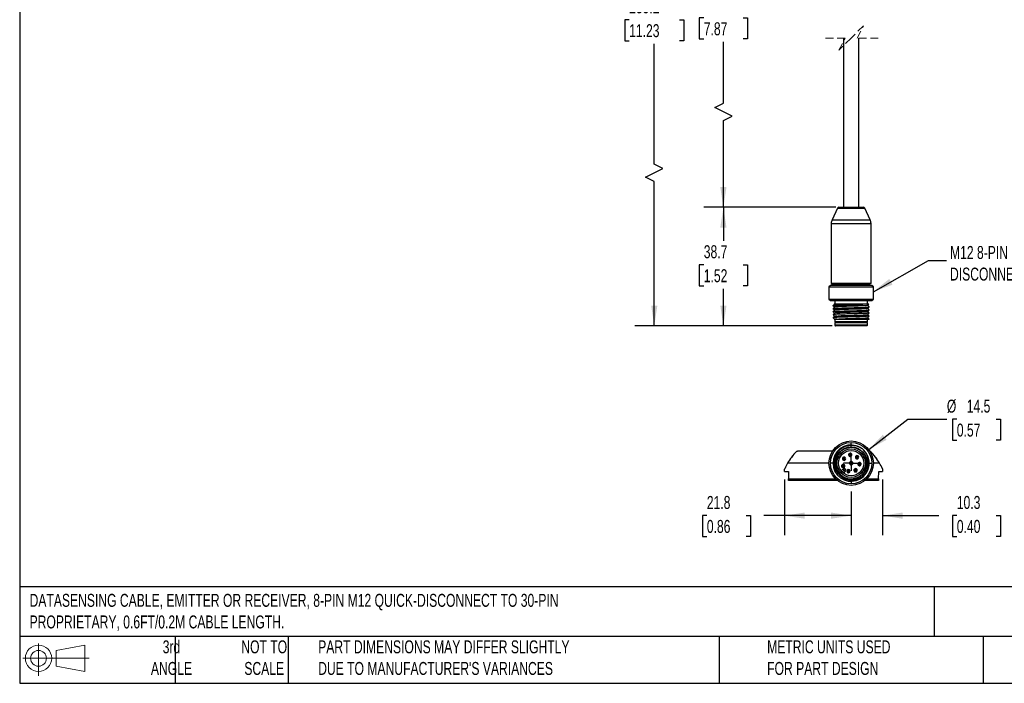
# Model space of a CAD drawing. Header units: millimetres. Extents: x 13 to 546, y 13 to 419.
# Tile 1 of 3: x 13 to 334, y 13 to 229. Entities that reach past the tile are written whole.
import ezdxf

# ---------------------------------------------------------------- set-up
doc = ezdxf.new("R2010")
doc.units = ezdxf.units.MM
doc.header["$LTSCALE"] = 2
doc.linetypes.add('HIDDEN', pattern=[1.905, 1.27, -0.635])
doc.layers.add('DIMENSIONS', color=140, linetype='Continuous', lineweight=25)
doc.layers.add('TEXT', color=140, linetype='Continuous', lineweight=25)
doc.styles.add('SLDTEXTSTYLE0', font='TXT', dxfattribs={"width": 0.7})
doc.dimstyles.new('SLDDIMSTYLE0', dxfattribs={"dimtxt": 4.316016, "dimasz": 6.604, "dimexe": 0, "dimexo": 0.0625, "dimgap": 1.079004, "dimtad": 0, "dimtih": 1, "dimtoh": 1, "dimrnd": 1e-09, "dimzin": 12, "dimdsep": 46, "dimtxsty": 'SLDTEXTSTYLE0', "dimsah": 1, "dimcen": 0.09, "dimadec": 0, "dimazin": 3, "dimtfac": 1, "dimtofl": 0, "dimtmove": 0, "dimatfit": 3, "dimfxl": 0, "dimfrac": 2, "dimtolj": 1, "dimtzin": 12, "dimarcsym": 0})
doc.dimstyles.new('SLDDIMSTYLE1', dxfattribs={"dimtxt": 4.316016, "dimasz": 6.604, "dimexe": 0, "dimexo": 0.0625, "dimgap": 1.079004, "dimtad": 0, "dimtih": 1, "dimtoh": 1, "dimrnd": 1e-09, "dimzin": 4, "dimdsep": 46, "dimtxsty": 'SLDTEXTSTYLE0', "dimsah": 1, "dimcen": 0.09, "dimadec": 0, "dimazin": 1, "dimtfac": 1, "dimtofl": 0, "dimtmove": 0, "dimatfit": 3, "dimfxl": 0, "dimfrac": 2, "dimtolj": 1, "dimtzin": 12, "dimarcsym": 0})
doc.dimstyles.new('SLDDIMSTYLE2', dxfattribs={"dimtxt": 0.18, "dimasz": 6.604, "dimexe": 0, "dimexo": 0.0625, "dimgap": 0, "dimtad": 0, "dimtih": 1, "dimtoh": 1, "dimdec": 0, "dimrnd": 1e-09, "dimzin": 0, "dimdsep": 46, "dimtxsty": 'Standard', "dimsah": 1, "dimcen": 0.09, "dimadec": 0, "dimazin": 0, "dimtfac": 6.604, "dimtdec": 0, "dimtofl": 0, "dimtmove": 0, "dimatfit": 3, "dimfxl": 0, "dimfrac": 2, "dimtolj": 1, "dimtzin": 0, "dimarcsym": 0})
doc.dimstyles.new('SLDDIMSTYLE3', dxfattribs={"dimtxt": 4.316016, "dimasz": 6.604, "dimexe": 0, "dimexo": 0.0625, "dimgap": 1.079004, "dimtad": 0, "dimtih": 1, "dimtoh": 1, "dimrnd": 1e-09, "dimzin": 12, "dimdsep": 46, "dimtxsty": 'SLDTEXTSTYLE0', "dimsah": 1, "dimcen": 0.09, "dimadec": 0, "dimazin": 3, "dimtfac": 1, "dimtmove": 0, "dimatfit": 0, "dimfxl": 0, "dimfrac": 2, "dimtolj": 1, "dimtzin": 12, "dimarcsym": 0})
doc.dimstyles.new('SLDDIMSTYLE4', dxfattribs={"dimtxt": 4.316016, "dimasz": 6.604, "dimexe": 0, "dimexo": 0.0625, "dimgap": 1.079004, "dimtad": 0, "dimtih": 1, "dimtoh": 1, "dimrnd": 1e-09, "dimzin": 12, "dimdsep": 46, "dimtxsty": 'SLDTEXTSTYLE0', "dimsah": 1, "dimcen": 0, "dimadec": 0, "dimazin": 3, "dimtfac": 1, "dimtofl": 0, "dimtmove": 0, "dimatfit": 3, "dimfxl": 0, "dimfrac": 2, "dimtolj": 1, "dimtzin": 12, "dimarcsym": 0})

# ---------------------------------------------------------------- blocks, each defined once
blk = doc.blocks.new('Block11')
at = {"color": 7, "linetype": 'Continuous', "lineweight": 18}
for p, q in [((5.18, 10.62), (5.18, 0)), ((10.96, 8.33), (20.35, 10.06)), ((20.35, 10.06), (20.35, 1.46)), ((10.96, 3.19), (10.96, 8.33)), ((0, 5.76), (21.75, 5.76)), ((10.96, 3.19), (20.35, 1.46))]:
    blk.add_line(p, q, dxfattribs=at)
for radius in [4.3, 2.57]:
    blk.add_circle((5.18, 5.76), radius, dxfattribs=at)
blk = doc.blocks.new('Block12')
at = {"color": 7, "linetype": 'Continuous'}
blk.add_blockref('Block11', (0, 0), dxfattribs=at)
blk = doc.blocks.new('_D')
at = {"layer": 'DIMENSIONS'}
for p, q in [((279.36, 168.21), (236.3, 168.21)), ((242.65, 168.21), (242.65, 157.2)), ((236.24, 149.38), (234.79, 149.38)), ((234.79, 149.38), (234.79, 142.52)), ((249.06, 149.38), (250.51, 149.38)), ((250.51, 149.38), (250.51, 142.52)), ((234.79, 142.52), (236.24, 142.52)), ((250.51, 142.52), (249.06, 142.52)), ((242.65, 129.51), (242.65, 141.55)), ((278.25, 129.51), (236.3, 129.51))]:
    blk.add_line(p, q, dxfattribs=at)
for points in [[(242.65, 168.21), (241.63, 161.6), (243.67, 161.6)], [(242.65, 129.51), (243.67, 136.11), (241.63, 136.11)]]:
    blk.add_solid(points, dxfattribs=at)
at = {"layer": 'DIMENSIONS', "char_height": 4.233, "attachment_point": 1, "style": 'SLDTEXTSTYLE0'}
for s, insert in [('38.7', (236.24, 155.8)), ('1.52', (236.24, 147.97))]:
    blk.add_mtext(s, dxfattribs=dict(at, insert=insert))
blk = doc.blocks.new('_D_1')
at = {"layer": 'DIMENSIONS'}
for p, q in [((261.09, 288.52), (236.3, 288.52)), ((242.65, 288.52), (242.65, 237.87)), ((236.24, 230.05), (234.79, 230.05)), ((234.79, 230.05), (234.79, 223.19)), ((249.06, 230.05), (250.51, 230.05)), ((250.51, 230.05), (250.51, 223.19)), ((234.79, 223.19), (236.24, 223.19)), ((242.65, 202.17), (242.65, 222.22)), ((250.51, 223.19), (249.06, 223.19)), ((239.83, 200.76), (242.65, 202.17)), ((245.47, 197.94), (239.83, 200.76)), ((242.65, 196.53), (245.47, 197.94)), ((242.65, 168.21), (242.65, 196.53)), ((279.36, 168.21), (236.3, 168.21))]:
    blk.add_line(p, q, dxfattribs=at)
for points in [[(242.65, 288.52), (241.63, 281.91), (243.67, 281.91)], [(242.65, 168.21), (243.67, 174.81), (241.63, 174.81)]]:
    blk.add_solid(points, dxfattribs=at)
at = {"layer": 'DIMENSIONS', "char_height": 4.233, "attachment_point": 1, "style": 'SLDTEXTSTYLE0'}
for s, insert in [('200.0', (234.44, 236.47)), ('7.87', (236.24, 228.64))]:
    blk.add_mtext(s, dxfattribs=dict(at, insert=insert))
blk = doc.blocks.new('_D_3')
at = {"layer": 'DIMENSIONS'}
for p, q in [((264.35, 335.02), (213.72, 335.02)), ((220.07, 335.02), (220.07, 237.24)), ((211.86, 229.42), (210.41, 229.42)), ((210.41, 229.42), (210.41, 222.56)), ((228.28, 229.42), (229.72, 229.42)), ((229.72, 229.42), (229.72, 222.56)), ((210.41, 222.56), (211.86, 222.56)), ((229.72, 222.56), (228.28, 222.56)), ((220.07, 182.28), (220.07, 221.59)), ((217.25, 178.05), (222.89, 180.87)), ((222.89, 180.87), (220.07, 182.28)), ((220.07, 176.64), (217.25, 178.05)), ((220.07, 129.51), (220.07, 176.64)), ((278.25, 129.51), (213.72, 129.51))]:
    blk.add_line(p, q, dxfattribs=at)
for points in [[(220.07, 335.02), (219.05, 328.41), (221.08, 328.41)], [(220.07, 129.51), (221.08, 136.11), (219.05, 136.11)]]:
    blk.add_solid(points, dxfattribs=at)
at = {"layer": 'DIMENSIONS', "char_height": 4.233, "attachment_point": 1, "style": 'SLDTEXTSTYLE0'}
for s, insert in [('285.2', (211.86, 235.84)), ('11.23', (211.86, 228.02))]:
    blk.add_mtext(s, dxfattribs=dict(at, insert=insert))
blk = doc.blocks.new('_D_6')
at = {"layer": 'DIMENSIONS'}
for p, q in [((290.14, 89.04), (302.97, 98.94)), ((302.97, 98.94), (315.67, 98.94)), ((318.93, 98.94), (317.48, 98.94)), ((317.48, 98.94), (317.48, 92.08)), ((331.75, 98.94), (333.2, 98.94)), ((333.2, 98.94), (333.2, 92.08)), ((317.48, 92.08), (318.93, 92.08)), ((333.2, 92.08), (331.75, 92.08))]:
    blk.add_line(p, q, dxfattribs=at)
blk.add_solid([(290.14, 89.04), (295.99, 92.27), (294.75, 93.88)], dxfattribs=at)
at = {"layer": 'DIMENSIONS', "char_height": 4.233, "attachment_point": 1, "style": 'SLDTEXTSTYLE0'}
for s, insert in [('%%c', (315.67, 105.36)), ('14.5', (322.18, 105.36)), ('0.57', (318.93, 97.53))]:
    blk.add_mtext(s, dxfattribs=dict(at, insert=insert))
blk = doc.blocks.new('_D_7')
at = {"layer": 'DIMENSIONS'}
for p, q in [((294.65, 79.32), (294.65, 61.12)), ((284.4, 75.4), (284.4, 61.12)), ((284.4, 67.47), (271.7, 67.47)), ((294.65, 67.47), (313.08, 67.47)), ((318.93, 67.47), (317.48, 67.47)), ((317.48, 67.47), (317.48, 60.62)), ((331.75, 67.47), (333.2, 67.47)), ((333.2, 67.47), (333.2, 60.62)), ((317.48, 60.62), (318.93, 60.62)), ((333.2, 60.62), (331.75, 60.62))]:
    blk.add_line(p, q, dxfattribs=at)
for points in [[(284.4, 67.47), (277.8, 68.49), (277.8, 66.46)], [(294.65, 67.47), (301.25, 66.46), (301.25, 68.49)]]:
    blk.add_solid(points, dxfattribs=at)
at = {"layer": 'DIMENSIONS', "char_height": 4.233, "attachment_point": 1, "style": 'SLDTEXTSTYLE0'}
for s, insert in [('10.3', (318.93, 73.9)), ('0.40', (318.93, 66.07))]:
    blk.add_mtext(s, dxfattribs=dict(at, insert=insert))
blk = doc.blocks.new('_D_8')
at = {"layer": 'DIMENSIONS'}
for p, q in [((262.65, 79.32), (262.65, 61.12)), ((284.4, 75.4), (284.4, 61.12)), ((237.24, 67.47), (235.79, 67.47)), ((235.79, 67.47), (235.79, 60.62)), ((250.07, 67.47), (251.51, 67.47)), ((251.51, 67.47), (251.51, 60.62)), ((262.65, 67.47), (255.91, 67.47)), ((284.4, 67.47), (262.65, 67.47)), ((235.79, 60.62), (237.24, 60.62)), ((251.51, 60.62), (250.07, 60.62))]:
    blk.add_line(p, q, dxfattribs=at)
for points in [[(262.65, 67.47), (269.25, 66.46), (269.25, 68.49)], [(284.4, 67.47), (277.8, 68.49), (277.8, 66.46)]]:
    blk.add_solid(points, dxfattribs=at)
at = {"layer": 'DIMENSIONS', "char_height": 4.233, "attachment_point": 1, "style": 'SLDTEXTSTYLE0'}
for s, insert in [('21.8', (237.24, 73.9)), ('0.86', (237.24, 66.07))]:
    blk.add_mtext(s, dxfattribs=dict(at, insert=insert))
blk = doc.blocks.new('SW_CENTERMARKSYMBOL_0')
at = {"layer": 'DIMENSIONS', "color": 0}
for p, q in [((0, 5.08), (0, 6.665)), ((-5.08, 0), (-6.665, 0)), ((0, 0), (-2.54, 0)), ((0, 0), (0, 2.54)), ((0, 0), (0, -2.54)), ((0, 0), (2.54, 0)), ((5.08, 0), (6.665, 0)), ((0, -5.08), (0, -6.665))]:
    blk.add_line(p, q, dxfattribs=at)

msp = doc.modelspace()

# ---------------------------------------------------------------- linework, layer by layer
at = {"color": 7, "linetype": 'HIDDEN', "lineweight": 18}
for p, q in [((288.4, 227.493), (284.4, 223.493)), ((286.4, 223.493), (288.4, 227.493)), ((282.4, 223.493), (275.55, 223.493)), ((284.4, 223.493), (280.4, 219.493)), ((280.4, 219.493), (282.4, 223.493)), ((293.25, 223.493), (286.4, 223.493))]:
    msp.add_line(p, q, dxfattribs=at)
for p, q in [((281.9, 223.493), (281.9, 168.206)), ((286.9, 168.206), (286.9, 223.493)), ((279.942, 167.917), (278.181, 164.142)), ((279.942, 167.917), (288.859, 167.917)), ((280.395, 168.206), (284.4, 168.206)), ((284.4, 168.206), (288.401, 168.206)), ((290.619, 164.142), (288.859, 167.917)), ((278.181, 164.142), (290.619, 164.142)), ((277.9, 162.874), (277.9, 143.406)), ((277.9, 162.874), (290.9, 162.874)), ((290.9, 143.406), (290.9, 162.874)), ((277.65, 142.706), (277.15, 142.206)), ((277.15, 142.206), (277.15, 138.206)), ((277.15, 142.206), (291.65, 142.206)), ((291.15, 142.706), (277.65, 142.706)), ((277.9, 143.406), (290.9, 143.406)), ((278.1, 143.206), (290.669, 143.206)), ((279.65, 143.206), (279.65, 142.706)), ((289.15, 142.706), (289.15, 143.206)), ((291.65, 142.206), (291.15, 142.706)), ((291.65, 138.206), (291.65, 142.206)), ((277.15, 138.206), (277.65, 137.706)), ((277.15, 138.206), (291.65, 138.206)), ((277.65, 137.706), (291.15, 137.706)), ((278.504, 135.14), (278.475, 135.146)), ((288.18, 136.506), (278.863, 136.506)), ((279.1, 137.706), (279.1, 136.506)), ((289.7, 136.506), (289.7, 137.706)), ((291.15, 137.706), (291.65, 138.206)), ((278.473, 132.143), (278.49, 132.139)), ((278.979, 131.645), (278.848, 131.516)), ((288.18, 131.506), (278.859, 131.506)), ((279.1, 131.506), (279.1, 130.806)), ((279.1, 130.806), (279.4, 130.506)), ((289.7, 130.806), (279.1, 130.806)), ((279.1, 130.506), (279.1, 129.706)), ((289.7, 130.506), (279.1, 130.506)), ((289.7, 129.706), (279.1, 129.706)), ((280.794, 129.506), (279.3, 129.506)), ((289.5, 129.506), (280.794, 129.506)), ((288.459, 131.506), (288.18, 131.506)), ((289.4, 130.506), (289.7, 130.806)), ((289.7, 130.806), (289.7, 131.506)), ((289.7, 129.706), (289.7, 130.506)), ((290.188, 131.498), (290.328, 131.637)), ((278.337, 88.584), (266.886, 88.584)), ((283.611, 87.076), (283.742, 87.148)), ((283.742, 87.148), (283.961, 87.269)), ((284.224, 87.414), (284.442, 87.535)), ((284.442, 87.535), (284.574, 87.608)), ((288.459, 88.925), (288.18, 89.172)), ((277.15, 84.609), (263.634, 84.609)), ((281.538, 83.999), (281.438, 84.111)), ((281.704, 83.813), (281.538, 83.999)), ((281.805, 86.37), (281.705, 86.482)), ((281.972, 86.184), (281.805, 86.37)), ((282.338, 85.774), (282.172, 85.96)), ((282.438, 85.662), (282.338, 85.774)), ((284.134, 84.907), (284.034, 85.019)), ((284.3, 84.721), (284.134, 84.907)), ((284.667, 84.311), (284.5, 84.497)), ((284.767, 84.199), (284.667, 84.311)), ((285.975, 86.707), (285.837, 86.764)), ((286.206, 86.611), (285.975, 86.707)), ((286.714, 86.401), (286.483, 86.496)), ((286.853, 86.343), (286.714, 86.401)), ((286.98, 84.83), (287.022, 84.686)), ((287.022, 84.686), (287.091, 84.445)), ((287.174, 84.157), (287.244, 83.917)), ((287.244, 83.917), (287.285, 83.773)), ((293.667, 84.609), (291.65, 84.609)), ((262.65, 81.859), (262.657, 82.602)), ((262.65, 81.859), (263.9, 81.859)), ((263.9, 81.859), (263.921, 79.484)), ((281.749, 82.735), (281.12, 82.107)), ((282.102, 82.382), (281.448, 81.728)), ((282.137, 82.346), (281.483, 81.692)), ((282.102, 82.382), (281.749, 82.735)), ((282.491, 81.993), (281.858, 81.36)), ((282.071, 83.403), (281.904, 83.589)), ((282.171, 83.291), (282.071, 83.403)), ((282.456, 82.735), (282.102, 82.382)), ((282.137, 82.346), (282.102, 82.382)), ((282.491, 82.7), (282.137, 82.346)), ((282.491, 81.993), (282.137, 82.346)), ((282.491, 82.7), (282.456, 82.735)), ((283.093, 81.991), (282.943, 81.982)), ((283.342, 82.005), (283.093, 81.991)), ((283.891, 82.036), (283.642, 82.022)), ((284.041, 82.044), (283.891, 82.036)), ((285.632, 81.954), (285.545, 81.832)), ((285.777, 82.158), (285.632, 81.954)), ((286.095, 82.607), (285.95, 82.403)), ((286.181, 82.729), (286.095, 82.607)), ((289.976, 82.6), (290.159, 83.381)), ((293.379, 79.484), (293.4, 81.859)), ((293.4, 81.859), (294.65, 81.859)), ((294.644, 82.602), (294.65, 81.859)), ((263.921, 79.484), (279.272, 79.484)), ((263.925, 78.984), (263.921, 79.484)), ((279.826, 78.984), (263.925, 78.984)), ((293.375, 78.984), (288.974, 78.984)), ((289.528, 79.484), (293.379, 79.484)), ((293.379, 79.484), (293.375, 78.984))]:
    msp.add_line(p, q)
at = {"flags": 128}
for points in [[(278.468, 136.141), (278.724, 135.887), (278.973, 135.641)], [(278.468, 135.14), (278.725, 134.886), (278.973, 134.64)], [(278.85, 136.519), (278.726, 136.396), (278.472, 136.144)], [(278.981, 135.648), (278.727, 135.397), (278.472, 135.145)], [(289.819, 135.132), (290.075, 135.386), (290.331, 135.64)], [(289.82, 136.134), (290.077, 136.388), (290.185, 136.494)], [(290.328, 135.645), (290.074, 135.897), (289.827, 136.141)], [(290.328, 134.644), (290.074, 134.896), (289.827, 135.141)], [(278.467, 134.141), (278.724, 133.887), (278.973, 133.641)], [(278.981, 134.648), (278.727, 134.396), (278.472, 134.144)], [(278.981, 133.648), (278.727, 133.396), (278.472, 133.144)], [(278.472, 133.137), (278.727, 132.885), (278.973, 132.641)], [(278.472, 132.137), (278.726, 131.885), (278.974, 131.64)], [(278.98, 132.647), (278.726, 132.396), (278.478, 132.151)], [(290.305, 132.625), (290.052, 132.877), (289.799, 133.129)], [(289.819, 132.133), (290.074, 132.385), (290.328, 132.637)], [(289.82, 134.133), (290.077, 134.387), (290.333, 134.641)], [(289.82, 133.134), (290.075, 133.386), (290.329, 133.638)], [(290.328, 133.645), (290.074, 133.897), (289.827, 134.141)], [(290.328, 131.645), (290.074, 131.897), (289.827, 132.141)], [(287.818, 89.404), (287.349, 89.751), (286.084, 90.292), (284.728, 90.527), (283.355, 90.443), (282.038, 90.045), (280.848, 89.354), (279.85, 88.407), (279.097, 87.256), (278.629, 85.961), (278.473, 84.594), (278.636, 83.228), (279.11, 81.936), (279.869, 80.788), (280.872, 79.847), (282.065, 79.161), (283.384, 78.77), (284.758, 78.693), (286.112, 78.934), (287.374, 79.482), (288.476, 80.306), (289.359, 81.362), (289.974, 82.593), (290.288, 83.932), (290.286, 85.308), (289.966, 86.646), (289.346, 87.875), (288.46, 88.927), (288.46, 88.927)]]:
    msp.add_lwpolyline(points, dxfattribs=at)
for radius in [7.25, 6.75, 5.3, 4.65, 4.125]:
    msp.add_circle((284.4, 84.609), radius)
for centre, radius, start, end in [((280.395, 167.706), 0.5, 89.99812, 155.0013), ((288.406, 167.706), 0.5, 24.99874, 90.00181), ((280.9, 162.874), 3, 155.00016, 179.99988), ((287.9, 162.874), 3, 0.00009, 24.99987), ((278.1, 143.406), 0.2, 179.99792, 270.00109), ((290.7, 143.406), 0.2, 269.99888, 0.00219), ((279.3, 129.706), 0.2, 179.99796, 270.00106), ((289.5, 129.706), 0.2, 269.99888, 0.00219), ((284.092, 87.342), 0.55, 28.95123, 208.95123), ((284.092, 87.342), 0.55, 208.95123, 28.95123), ((284.092, 87.342), 0.4, 28.95123, 208.95123), ((284.092, 87.342), 0.4, 208.95123, 28.95123), ((284.092, 87.342), 0.15, 28.95123, 208.95123), ((284.092, 87.342), 0.15, 208.95123, 28.95123), ((286.345, 86.554), 0.55, 337.52266, 157.52266), ((286.345, 86.554), 0.4, 337.52266, 157.52266), ((281.804, 83.701), 0.55, 131.80837, 311.80837), ((281.804, 83.701), 0.4, 131.80837, 311.80837), ((281.804, 83.701), 0.55, 311.80837, 131.80837), ((282.072, 86.072), 0.55, 131.80837, 311.80837), ((281.804, 83.701), 0.4, 311.80837, 131.80837), ((281.804, 83.701), 0.15, 131.80837, 311.80837), ((282.072, 86.072), 0.4, 131.80837, 311.80837), ((281.804, 83.701), 0.15, 311.80837, 131.80837), ((282.072, 86.072), 0.55, 311.80837, 131.80837), ((282.072, 86.072), 0.4, 311.80837, 131.80837), ((282.072, 86.072), 0.15, 131.80837, 311.80837), ((282.072, 86.072), 0.15, 311.80837, 131.80837), ((284.4, 84.609), 0.55, 131.80837, 311.80837), ((284.4, 84.609), 0.4, 131.80837, 311.80837), ((284.4, 84.609), 0.55, 311.80837, 131.80837), ((284.4, 84.609), 0.4, 311.80837, 131.80837), ((284.4, 84.609), 0.15, 131.80837, 311.80837), ((284.4, 84.609), 0.15, 311.80837, 131.80837), ((286.345, 86.554), 0.55, 157.52266, 337.52266), ((286.345, 86.554), 0.4, 157.52266, 337.52266), ((286.345, 86.554), 0.15, 157.52266, 337.52266), ((286.345, 86.554), 0.15, 337.52266, 157.52266), ((287.133, 84.301), 0.55, 106.09409, 286.09409), ((287.133, 84.301), 0.4, 106.09409, 286.09409), ((287.133, 84.301), 0.55, 286.09409, 106.09409), ((287.133, 84.301), 0.15, 106.09409, 286.09409), ((287.133, 84.301), 0.4, 286.09409, 106.09409), ((287.133, 84.301), 0.15, 286.09409, 106.09409), ((282.102, 82.382), 0.5, 44.99999, 134.99999), ((282.137, 82.346), 0.5, 314.99999, 44.99999), ((283.492, 82.013), 0.55, 3.23695, 183.23695), ((283.492, 82.013), 0.55, 183.23695, 3.23695), ((283.492, 82.013), 0.4, 3.23695, 183.23695), ((283.492, 82.013), 0.4, 183.23695, 3.23695), ((283.492, 82.013), 0.15, 3.23695, 183.23695), ((283.492, 82.013), 0.15, 183.23695, 3.23695), ((285.863, 82.281), 0.55, 54.66552, 234.66552), ((285.863, 82.281), 0.4, 54.66552, 234.66552), ((285.863, 82.281), 0.55, 234.66552, 54.66552), ((285.863, 82.281), 0.4, 234.66552, 54.66552), ((285.863, 82.281), 0.15, 54.66552, 234.66552), ((285.863, 82.281), 0.15, 234.66552, 54.66552)]:
    msp.add_arc(centre, radius, start, end)
for points, knots in [([(278.501, 136.149), (278.496, 136.151), (278.383, 136.188), (279.158, 136.204), (279.551, 136.255), (280.791, 136.289), (282.084, 136.333), (283.631, 136.375), (285.211, 136.417), (286.737, 136.459), (287.719, 136.491), (288.18, 136.506)], [0, 0, 0, 0, 0.0017015, 0.0348096, 0.1111372, 0.2250306, 0.3679938, 0.5292608, 0.6966587, 0.8576222, 1, 1, 1, 1]), ([(278.492, 135.149), (278.565, 135.164), (278.857, 135.223), (279.506, 135.233), (280.522, 135.287), (281.833, 135.323), (283.338, 135.367), (284.917, 135.41), (286.48, 135.448), (287.813, 135.503), (289.092, 135.507), (289.554, 135.624), (290.397, 135.55), (290.284, 135.636), (290.279, 135.64)], [0, 0, 0, 0, 0.0189832, 0.0753734, 0.1637119, 0.2773782, 0.4077797, 0.545131, 0.6790807, 0.799526, 0.897441, 0.9654434, 0.9984649, 1, 1, 1, 1]), ([(289.75, 135.135), (289.74, 135.126), (289.575, 134.979), (288.902, 135.13), (287.886, 134.961), (286.429, 134.964), (284.79, 134.898), (283.1, 134.852), (281.549, 134.808), (280.297, 134.747), (279.472, 134.731), (279.088, 134.663), (278.984, 134.645)], [0, 0, 0, 0, 0.0036702, 0.061089, 0.1640343, 0.3018062, 0.4600237, 0.622148, 0.7712082, 0.8916134, 0.9708147, 1, 1, 1, 1]), ([(289.792, 136.137), (289.719, 136.121), (289.388, 136.047), (288.627, 136.046), (287.423, 135.977), (285.898, 135.936), (284.218, 135.886), (282.559, 135.83), (281.084, 135.806), (279.977, 135.701), (279.309, 135.757), (279.071, 135.657), (279.044, 135.645)], [0, 0, 0, 0, 0.0206664, 0.09439796, 0.21065635, 0.35731507, 0.51905611, 0.67897627, 0.82034415, 0.92836826, 0.99181003, 1, 1, 1, 1]), ([(290.174, 136.506), (290.178, 136.506), (290.248, 136.506), (289.817, 136.506), (289.62, 136.506), (288.985, 136.506), (288.572, 136.506), (288.327, 136.506)], [0, 0, 0, 0, 0.00659749, 0.1051503, 0.31474926, 0.59289633, 1, 1, 1, 1]), ([(290.287, 132.639), (290.287, 132.634), (290.277, 132.519), (289.783, 132.653), (289.294, 132.507), (288.367, 132.524), (287.301, 132.469), (286.052, 132.439), (284.723, 132.401), (283.374, 132.366), (282.08, 132.33), (280.912, 132.293), (279.93, 132.263), (279.193, 132.215), (278.734, 132.21), (278.536, 132.159), (278.489, 132.147)], [0, 0, 0, 0, 0.0012526, 0.0286277, 0.0812508, 0.1563642, 0.249963, 0.3569779, 0.4716667, 0.587852, 0.6992684, 0.7999377, 0.8844125, 0.9481698, 0.9878257, 1, 1, 1, 1]), ([(290.312, 133.641), (290.315, 133.639), (290.371, 133.611), (289.972, 133.604), (289.754, 133.564), (289.082, 133.541), (288.348, 133.508), (287.416, 133.479), (286.384, 133.448), (285.271, 133.417), (284.126, 133.386), (282.991, 133.356), (281.911, 133.325), (280.925, 133.296), (280.075, 133.261), (279.385, 133.244), (278.902, 133.186), (278.611, 133.208), (278.515, 133.155), (278.502, 133.148)], [0, 0, 0, 0, 0.0007575, 0.0151512, 0.0481155, 0.0984002, 0.1641794, 0.2428601, 0.3314889, 0.4266109, 0.524614, 0.6217078, 0.714178, 0.7984724, 0.8713471, 0.9300269, 0.9722439, 0.9964507, 1, 1, 1, 1]), ([(278.519, 134.149), (278.557, 134.16), (278.785, 134.229), (279.359, 134.215), (280.309, 134.284), (281.575, 134.313), (283.051, 134.359), (284.628, 134.402), (286.193, 134.438), (287.606, 134.501), (288.829, 134.482), (289.592, 134.656), (290.18, 134.49), (290.264, 134.634), (290.269, 134.641)], [0, 0, 0, 0, 0.0102681, 0.0605101, 0.1438405, 0.2539669, 0.3826375, 0.5201752, 0.656193, 0.7804808, 0.8836698, 0.9579739, 0.9979094, 1, 1, 1, 1]), ([(289.779, 134.137), (289.788, 134.133), (289.941, 134.075), (288.926, 134.082), (288.413, 134.003), (286.894, 133.972), (285.373, 133.916), (283.641, 133.874), (282.091, 133.807), (280.545, 133.809), (279.959, 133.652), (278.892, 133.77), (279.032, 133.651), (279.038, 133.645)], [0, 0, 0, 0, 0.0024844, 0.0428753, 0.1310478, 0.2579092, 0.4102286, 0.5720775, 0.726512, 0.8573858, 0.9510444, 0.997792, 1, 1, 1, 1]), ([(279.048, 131.642), (279.043, 131.65), (278.935, 131.819), (280.006, 131.618), (280.685, 131.831), (282.274, 131.807), (283.889, 131.882), (285.626, 131.926), (287.213, 131.971), (288.493, 132.036), (289.328, 132.048), (289.709, 132.118), (289.805, 132.136)], [0, 0, 0, 0, 0.0023787, 0.0537994, 0.153623, 0.2911062, 0.4513083, 0.6167053, 0.7693045, 0.8925086, 0.9728379, 1, 1, 1, 1]), ([(279.05, 132.645), (279.051, 132.652), (279.069, 132.86), (279.962, 132.591), (280.815, 132.847), (282.359, 132.806), (284.005, 132.886), (285.733, 132.93), (287.307, 132.973), (288.561, 133.043), (289.343, 133.044), (289.677, 133.113), (289.739, 133.126)], [0, 0, 0, 0, 0.0021699, 0.0573997, 0.1608997, 0.3014747, 0.4638767, 0.6303585, 0.782767, 0.9045547, 0.9824341, 1, 1, 1, 1]), ([(290.18, 131.506), (290.184, 131.506), (290.24, 131.506), (289.88, 131.506), (289.695, 131.506), (289.085, 131.506), (288.685, 131.506), (288.459, 131.506)], [0, 0, 0, 0, 0.00707, 0.0883865, 0.2883717, 0.5960175, 1, 1, 1, 1]), ([(290.287, 131.639), (290.287, 131.634), (290.282, 131.52), (289.782, 131.653), (289.298, 131.509), (288.77, 131.512), (288.46, 131.513)], [0, 0, 0, 0, 0.00783009, 0.18238296, 0.5190866, 1, 1, 1, 1]), ([(288.18, 89.172), (288.115, 89.222), (287.985, 89.321), (287.782, 89.459), (287.575, 89.589), (287.362, 89.71), (287.145, 89.822), (286.922, 89.925), (286.693, 90.019), (286.46, 90.104), (285.951, 90.267), (285.147, 90.43), (284.044, 90.437), (282.959, 90.235), (281.93, 89.823), (280.99, 89.233), (280.188, 88.473), (279.549, 87.573), (279.099, 86.56), (278.845, 85.478), (278.815, 84.368), (279.002, 83.275), (279.33, 82.446), (279.655, 81.866), (279.901, 81.498), (280.176, 81.154), (280.477, 80.832), (280.699, 80.639), (280.81, 80.542)], [0, 0, 0, 0, 0.0139509, 0.0278456, 0.0417088, 0.0555652, 0.0694396, 0.0833568, 0.0973413, 0.1114172, 0.1256082, 0.1882437, 0.2501785, 0.3120639, 0.3748994, 0.4377834, 0.4997163, 0.5617191, 0.6243268, 0.6872729, 0.7496047, 0.8120231, 0.8747311, 0.9000853, 0.925123, 0.9500092, 0.9749123, 1, 1, 1, 1]), ([(265.003, 86.658), (265.032, 86.695), (265.089, 86.77), (265.18, 86.887), (265.276, 87.008), (265.344, 87.092), (265.378, 87.134)], [0, 0, 0, 0, 0.2431056, 0.4906157, 0.7428219, 1, 1, 1, 1]), ([(266.526, 88.431), (266.572, 88.478), (266.628, 88.518), (266.753, 88.571), (266.821, 88.584), (266.886, 88.584)], [0, 0, 0, 0, 0.5, 0.5, 1, 1, 1, 1]), ([(280.794, 88.215), (280.565, 87.986), (280.259, 87.617), (279.967, 87.141), (279.838, 86.891), (279.786, 86.782), (279.752, 86.709), (279.737, 86.674), (279.651, 86.477), (279.561, 86.236), (279.49, 85.988), (279.446, 85.822), (279.426, 85.74), (279.336, 85.31), (279.3, 84.961), (279.3, 84.433), (279.314, 84.171), (279.348, 83.91), (279.375, 83.737), (279.391, 83.648), (279.444, 83.396), (279.509, 83.147), (279.607, 82.863), (279.654, 82.743), (279.686, 82.663), (279.703, 82.621), (279.785, 82.432), (279.894, 82.21), (280.04, 81.961), (280.106, 81.857), (280.152, 81.788), (280.176, 81.751), (280.375, 81.463), (280.574, 81.223), (280.904, 80.893), (281.076, 80.736), (281.289, 80.567), (281.383, 80.497), (281.446, 80.452), (281.476, 80.43), (281.647, 80.313), (281.857, 80.183), (282.112, 80.05), (282.224, 79.997), (282.299, 79.962), (282.335, 79.946), (282.533, 79.86), (282.774, 79.77), (283.021, 79.698), (283.187, 79.655), (283.269, 79.635), (283.699, 79.545), (284.048, 79.509), (284.576, 79.509), (284.839, 79.523), (285.099, 79.556), (285.273, 79.584), (285.361, 79.6), (285.614, 79.653), (285.863, 79.718), (286.146, 79.816), (286.267, 79.863), (286.346, 79.895), (286.388, 79.912), (286.577, 79.994), (286.799, 80.103), (287.048, 80.249), (287.152, 80.315), (287.222, 80.36), (287.258, 80.385), (287.547, 80.584), (287.786, 80.782), (288.006, 81.003)], [0, 0, 0, 0, 0.0625, 0.09375, 0.109375, 0.1171875, 0.1171875, 0.125, 0.125, 0.15625, 0.171875, 0.171875, 0.1875, 0.1875, 0.25, 0.25, 0.28125, 0.296875, 0.296875, 0.3125, 0.3125, 0.34375, 0.359375, 0.3671875, 0.3671875, 0.375, 0.375, 0.40625, 0.421875, 0.4296875, 0.4296875, 0.4375, 0.4375, 0.5, 0.5, 0.53125, 0.546875, 0.5546875, 0.5546875, 0.5625, 0.5625, 0.59375, 0.609375, 0.6171875, 0.6171875, 0.625, 0.625, 0.65625, 0.671875, 0.671875, 0.6875, 0.6875, 0.75, 0.75, 0.78125, 0.796875, 0.796875, 0.8125, 0.8125, 0.84375, 0.859375, 0.8671875, 0.8671875, 0.875, 0.875, 0.90625, 0.921875, 0.9296875, 0.9296875, 0.9375, 0.9375, 1, 1, 1, 1]), ([(288.006, 81.003), (288.236, 81.232), (288.542, 81.602), (288.833, 82.078), (288.962, 82.327), (289.014, 82.436), (289.048, 82.509), (289.064, 82.544), (289.149, 82.741), (289.239, 82.983), (289.311, 83.23), (289.354, 83.396), (289.374, 83.478), (289.464, 83.908), (289.5, 84.257), (289.5, 84.785), (289.487, 85.047), (289.453, 85.308), (289.426, 85.481), (289.41, 85.57), (289.357, 85.823), (289.291, 86.072), (289.193, 86.355), (289.146, 86.476), (289.114, 86.555), (289.097, 86.597), (289.015, 86.786), (288.906, 87.008), (288.76, 87.257), (288.694, 87.361), (288.649, 87.43), (288.624, 87.467), (288.426, 87.756), (288.227, 87.995), (287.896, 88.325), (287.724, 88.483), (287.511, 88.652), (287.417, 88.721), (287.354, 88.767), (287.324, 88.788), (287.154, 88.905), (286.944, 89.035), (286.688, 89.168), (286.576, 89.222), (286.501, 89.256), (286.465, 89.272), (286.268, 89.358), (286.027, 89.448), (285.779, 89.52), (285.613, 89.563), (285.531, 89.583), (285.101, 89.673), (284.752, 89.709), (284.224, 89.709), (283.962, 89.696), (283.701, 89.662), (283.528, 89.635), (283.439, 89.618), (283.187, 89.566), (282.938, 89.5), (282.654, 89.402), (282.534, 89.355), (282.454, 89.323), (282.412, 89.306), (282.223, 89.224), (282.001, 89.115), (281.752, 88.969), (281.648, 88.903), (281.579, 88.858), (281.542, 88.833), (281.253, 88.635), (281.015, 88.436), (280.794, 88.215)], [0, 0, 0, 0, 0.0625, 0.09375, 0.109375, 0.1171875, 0.1171875, 0.125, 0.125, 0.15625, 0.171875, 0.171875, 0.1875, 0.1875, 0.25, 0.25, 0.28125, 0.296875, 0.296875, 0.3125, 0.3125, 0.34375, 0.359375, 0.3671875, 0.3671875, 0.375, 0.375, 0.40625, 0.421875, 0.4296875, 0.4296875, 0.4375, 0.4375, 0.5, 0.5, 0.53125, 0.546875, 0.5546875, 0.5546875, 0.5625, 0.5625, 0.59375, 0.609375, 0.6171875, 0.6171875, 0.625, 0.625, 0.65625, 0.671875, 0.671875, 0.6875, 0.6875, 0.75, 0.75, 0.78125, 0.796875, 0.796875, 0.8125, 0.8125, 0.84375, 0.859375, 0.8671875, 0.8671875, 0.875, 0.875, 0.90625, 0.921875, 0.9296875, 0.9296875, 0.9375, 0.9375, 1, 1, 1, 1]), ([(280.81, 80.542), (280.865, 80.493), (280.973, 80.393), (281.143, 80.253), (281.318, 80.12), (281.498, 79.995), (281.683, 79.876), (281.874, 79.766), (282.07, 79.662), (282.27, 79.566), (282.477, 79.478), (282.961, 79.292), (283.749, 79.088), (284.852, 79.037), (285.943, 79.204), (286.983, 79.588), (287.937, 80.159), (288.755, 80.906), (289.413, 81.799), (289.882, 82.804), (290.161, 83.877), (290.227, 84.978), (290.084, 86.072), (289.801, 86.913), (289.512, 87.513), (289.29, 87.898), (289.04, 88.262), (288.766, 88.608), (288.561, 88.819), (288.459, 88.925)], [0, 0, 0, 0, 0.0125311, 0.0250121, 0.0374641, 0.0499081, 0.0623653, 0.074857, 0.0874039, 0.1000268, 0.112746, 0.1255813, 0.1882269, 0.2502849, 0.3121536, 0.3748991, 0.4377715, 0.5001223, 0.5622519, 0.6252402, 0.6877423, 0.7498175, 0.8117058, 0.8744359, 0.8998462, 0.9249646, 0.9499332, 0.9748967, 1, 1, 1, 1]), ([(290.414, 88.584), (290.479, 88.584), (290.547, 88.571), (290.672, 88.518), (290.729, 88.478), (290.774, 88.431)], [0, 0, 0, 0, 0.5, 0.5, 1, 1, 1, 1]), ([(292.297, 86.658), (292.311, 86.639), (292.341, 86.6), (292.381, 86.547), (292.418, 86.497), (292.452, 86.452), (292.483, 86.409), (292.512, 86.371), (292.537, 86.336), (292.56, 86.304), (292.58, 86.277), (292.597, 86.253), (292.612, 86.232), (292.624, 86.216), (292.633, 86.203), (292.64, 86.194), (292.644, 86.188), (292.644, 86.187), (292.645, 86.187)], [0, 0, 0, 0, 0.04350699, 0.08842813, 0.13510877, 0.18385691, 0.23494312, 0.28860265, 0.34503858, 0.40442549, 0.46691324, 0.5326305, 0.60168787, 0.67418067, 0.75019129, 0.8297912, 0.91304264, 1, 1, 1, 1])]:
    msp.add_open_spline(points, degree=3, knots=knots)
for points in [[(266.526, 88.431), (265.416, 87.282), (264.438, 85.99), (263.634, 84.609)], [(293.667, 84.609), (292.862, 85.99), (291.884, 87.282), (290.774, 88.431)], [(263.634, 84.609), (263.293, 84.024), (262.981, 83.421), (262.701, 82.805)], [(294.599, 82.805), (294.319, 83.421), (294.008, 84.024), (293.667, 84.609)], [(262.657, 82.602), (262.657, 82.671), (262.673, 82.742), (262.701, 82.805)], [(294.599, 82.805), (294.628, 82.742), (294.643, 82.671), (294.644, 82.602)]]:
    msp.add_open_spline(points, degree=3)
at = {"layer": 'TEXT'}
for p, q in [((12.7, 419.1), (12.7, 12.7)), ((546.1, 44.252), (12.7, 44.252)), ((311.518, 44.252), (311.518, 27.94)), ((546.1, 27.94), (12.7, 27.94)), ((63.5, 27.94), (63.5, 12.7)), ((100.423, 27.94), (100.423, 12.7)), ((241.293, 27.94), (241.293, 12.7)), ((327.56, 27.94), (327.56, 12.7)), ((12.7, 12.7), (546.1, 12.7))]:
    msp.add_line(p, q, dxfattribs=at)

# ---------------------------------------------------------------- block references
at = {"layer": 'DIMENSIONS'}
msp.add_blockref('SW_CENTERMARKSYMBOL_0', (284.4, 84.609), dxfattribs=at)
at = {"layer": 'TEXT'}
msp.add_blockref('Block12', (13.676, 15.108), dxfattribs=at)

# ---------------------------------------------------------------- texts
at = {"layer": 'DIMENSIONS', "insert": (316.705, 155.56), "char_height": 4.23333, "attachment_point": 1, "style": 'SLDTEXTSTYLE0'}
msp.add_mtext('M12 8-PIN QUICK^JDISCONNECT', dxfattribs=at)
at = {"layer": 'TEXT', "style": 'SLDTEXTSTYLE0'}
for s, insert, char_height, attachment_point in [('DATASENSING CABLE, EMITTER OR RECEIVER, 8-PIN M12 QUICK-DISCONNECT TO 30-PIN ^JPROPRIETARY, 0.6FT/0.2M CABLE LENGTH.', (15.931, 41.918), 4.233333, 1), ('3rd^JANGLE', (62.297, 26.728), 4.2333, 2), ('NOT TO^JSCALE', (92.607, 26.728), 4.23333, 2), ("PART DIMENSIONS MAY DIFFER SLIGHTLY ^JDUE TO MANUFACTURER'S VARIANCES", (110.239, 26.728), 4.23333, 1), ('METRIC UNITS USED ^JFOR PART DESIGN', (256.957, 26.728), 4.23333, 1)]:
    msp.add_mtext(s, dxfattribs=dict(at, insert=insert, char_height=char_height, attachment_point=attachment_point))

# ---------------------------------------------------------------- dimensions: what is measured, and where the dimension line sits
at = {"layer": 'DIMENSIONS'}
for base, p1, p2, text, dimstyle, picture, middle in [((220.068, 129.506), (266.886, 335.019), (280.794, 129.506), '285.2', 'SLDDIMSTYLE0', '_D_3', (220.068, 229.418)), ((242.65, 288.519), (281.9, 168.206), (263.634, 288.519), '200.0', 'SLDDIMSTYLE1', '_D_1', (242.65, 230.046))]:
    dim = msp.add_linear_dim(base=base, p1=p1, p2=p2, angle=90, text=text, dimstyle=dimstyle, dxfattribs=at)
    dim.commit()
    dim.dimension.update_dxf_attribs({"geometry": picture, "text_midpoint": middle, "dimtype": 160})
dim = msp.add_linear_dim(base=(242.65, 168.206), p1=(280.794, 129.506), p2=(281.9, 168.206), angle=90, dimstyle='SLDDIMSTYLE0', dxfattribs=at)
dim.commit()
dim.dimension.update_dxf_attribs({"geometry": '_D', "text_midpoint": (242.65, 149.377), "dimtype": 160})
dim = msp.add_diameter_dim_2p(p1=(278.66, 80.18), p2=(290.14, 89.038), dimstyle='SLDDIMSTYLE4', dxfattribs=at)
dim.commit()
dim.dimension.update_dxf_attribs({"geometry": '_D_6', "text_midpoint": (325.338, 98.936), "dimtype": 163})
for base, p2, dimstyle, picture, middle in [((262.65, 67.475), (262.65, 81.859), 'SLDDIMSTYLE0', '_D_8', (243.653, 67.475)), ((294.65, 67.475), (294.65, 81.859), 'SLDDIMSTYLE3', '_D_7', (325.338, 67.475))]:
    dim = msp.add_linear_dim(base=base, p1=(284.4, 77.944), p2=p2, dimstyle=dimstyle, dxfattribs=at)
    dim.commit()
    dim.dimension.update_dxf_attribs({"geometry": picture, "text_midpoint": middle, "dimtype": 160})

# ---------------------------------------------------------------- leaders
msp.add_leader([(291.65, 140.626), (309.664, 150.799), (315.612, 150.799)], dimstyle='SLDDIMSTYLE2', dxfattribs=at)

doc.saveas('drawing.dxf')
